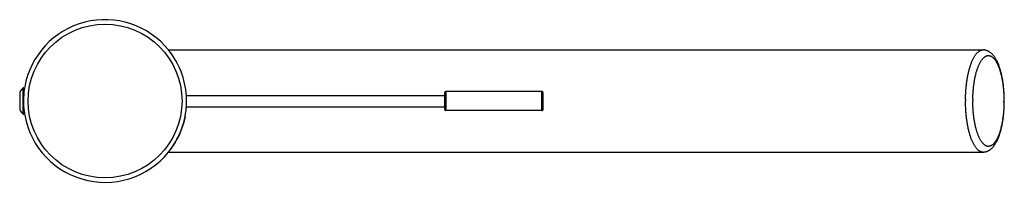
# Model space of a CAD drawing. Header units: millimetres. Extents: x 130 to 789, y -195 to 496.
# Tile 3 of 5: x 529 to 789, y -195 to -152. Entities that reach past the tile are written whole.
import ezdxf

# ---------------------------------------------------------------- set-up
doc = ezdxf.new("R2010")
doc.units = ezdxf.units.MM
doc.header["$LTSCALE"] = 30.734
doc.layers.get('0').update_dxf_attribs({"linetype": 'CONTINUOUS'})

msp = doc.modelspace()

# ---------------------------------------------------------------- linework, layer by layer
for p, q in [((568.24, -160.34), (783.03, -160.34)), ((529.81, -170.44), (529.81, -177.24)), ((530.11, -170.34), (530.11, -171.69)), ((641.41, -171.34), (641.41, -176.34)), ((666.71, -171.34), (641.41, -171.34)), ((666.71, -176.34), (666.71, -171.34)), ((529.01, -172.04), (529.01, -175.64)), ((530.11, -171.69), (530.12, -171.68)), ((530.11, -171.69), (530.11, -171.77)), ((572.95, -172.34), (641.01, -172.34)), ((641.01, -171.74), (641.01, -175.94)), ((667.01, -176.04), (667.01, -171.64)), ((530.11, -175.91), (530.11, -175.99)), ((530.11, -175.99), (530.11, -177.34)), ((530.11, -175.99), (530.12, -175.99)), ((572.92, -175.74), (572.93, -175.71)), ((572.96, -175.34), (641.01, -175.34)), ((666.71, -176.34), (641.41, -176.34)), ((568.24, -187.34), (783.03, -187.34))]:
    msp.add_line(p, q)
msp.add_circle((551.51, -173.84), 20.3)
for centre, radius, start, end in [((551.51, -173.84), 21.5, 38.8933, 169.9559), ((551.51, -173.84), 21.5, 38.8895, 38.8933), ((551.51, -173.84), 21.5, 3.6572, 38.8877), ((551.51, -173.84), 21.5, 38.8877, 38.8895), ((531.01, -172.04), 2, 126.8702, 180), ((530.11, -170.84), 0.5, 90, 126.8699), ((551.51, -173.84), 21.5, 169.9559, 185.5285), ((641.41, -171.74), 0.4, 90, 180), ((666.71, -171.64), 0.3, 359.9999, 90), ((551.96, -173.8), 21.04, 4.9718, 5.0897), ((551.9, -173.81), 21.1, 3.9998, 4.9716), ((551.51, -173.84), 21.5, 0.3276, 3.6572), ((551.51, -173.84), 21.5, 358.8954, 0.1834), ((551.51, -173.84), 21.5, 0.1834, 0.3276), ((817.87, -173.84), 39.45, 179.4028, 180.0001), ((815.4, -173.84), 35.07, 179.4028, 180.0001), ((753.47, -173.84), 35.07, 359.4028, 0.0001), ((531.01, -175.64), 2, 180, 233.1298), ((551.51, -173.84), 21.5, 185.5285, 185.6747), ((551.51, -173.84), 21.5, 185.6747, 321.1066), ((551.51, -173.84), 21.5, 321.1123, 355.5642), ((551.9, -173.86), 21.1, 354.9859, 356.0006), ((551.51, -173.84), 21.5, 355.5642, 356.6684), ((551.51, -173.84), 21.5, 356.6743, 357.7728), ((551.51, -173.84), 21.5, 356.6684, 356.6711), ((551.51, -173.84), 21.5, 356.6711, 356.6743), ((551.51, -173.84), 21.5, 357.7827, 358.8858), ((551.51, -173.84), 21.5, 357.7767, 357.7827), ((551.51, -173.84), 21.5, 357.7728, 357.7767), ((551.51, -173.84), 21.5, 358.8858, 358.8954), ((641.41, -175.94), 0.4, 180, 270), ((666.71, -176.04), 0.3, 270, 0.0001), ((530.11, -176.84), 0.5, 233.1301, 270), ((551.51, -173.84), 21.5, 321.1066, 321.1123)]:
    msp.add_arc(centre, radius, start, end)
for points, knots in [([(568.93, -161.24), (568.92, -161.23), (568.87, -161.15), (568.77, -161.02), (568.64, -160.84), (568.53, -160.7), (568.44, -160.58), (568.36, -160.49), (568.31, -160.42), (568.27, -160.38), (568.26, -160.36), (568.26, -160.36)], [0, 0, 0, 0, 0.032499, 0.284287, 0.498969, 0.68215, 0.830789, 0.950682, 1.038697, 1.09649, 1.101263, 1.101263, 1.101263, 1.101263]), ([(778.41, -173.43), (778.42, -173.23), (778.42, -172.84), (778.44, -172.25), (778.47, -171.66), (778.51, -171.08), (778.55, -170.5), (778.61, -169.93), (778.67, -169.37), (778.74, -168.82), (778.82, -168.28), (778.91, -167.74), (779, -167.22), (779.11, -166.71), (779.22, -166.22), (779.33, -165.74), (779.46, -165.27), (779.59, -164.82), (779.73, -164.39), (779.87, -163.98), (780.02, -163.58), (780.18, -163.21), (780.34, -162.85), (780.51, -162.52), (780.68, -162.21), (780.86, -161.92), (781.04, -161.65), (781.22, -161.41), (781.41, -161.19), (781.6, -161), (781.79, -160.82), (781.99, -160.68), (782.19, -160.56), (782.39, -160.46), (782.59, -160.39), (782.79, -160.35), (782.94, -160.34), (783.02, -160.34), (783.03, -160.34)], [0, 0, 0, 0, 0.590721, 1.179779, 1.766179, 2.348936, 2.926777, 3.499035, 4.064763, 4.623026, 5.172906, 5.713505, 6.243768, 6.763037, 7.27058, 7.765554, 8.247499, 8.715432, 9.168662, 9.606645, 10.028725, 10.434625, 10.824041, 11.19671, 11.552444, 11.891158, 12.212818, 12.517681, 12.806209, 13.078959, 13.33685, 13.580916, 13.812506, 14.033412, 14.245715, 14.451913, 14.654787, 14.685618, 14.685618, 14.685618, 14.685618]), ([(788.63, -173.84), (788.63, -173.65), (788.63, -173.27), (788.62, -172.71), (788.6, -172.15), (788.57, -171.6), (788.53, -171.05), (788.48, -170.5), (788.42, -169.95), (788.36, -169.42), (788.29, -168.89), (788.2, -168.37), (788.12, -167.85), (788.02, -167.35), (787.91, -166.85), (787.79, -166.37), (787.67, -165.9), (787.54, -165.43), (787.39, -164.99), (787.24, -164.55), (787.08, -164.13), (786.91, -163.72), (786.72, -163.33), (786.53, -162.95), (786.32, -162.59), (786.11, -162.26), (785.88, -161.94), (785.65, -161.66), (785.41, -161.41), (785.17, -161.18), (784.93, -160.99), (784.69, -160.83), (784.45, -160.69), (784.21, -160.58), (783.98, -160.49), (783.74, -160.42), (783.5, -160.37), (783.27, -160.34), (783.11, -160.34), (783.03, -160.34)], [0, 0, 0, 0, 0.562025, 1.123246, 1.682941, 2.240258, 2.79455, 3.345111, 3.891072, 4.431939, 4.967054, 5.495588, 6.017239, 6.531455, 7.03748, 7.535274, 8.024484, 8.504412, 8.975371, 9.437328, 9.889475, 10.332458, 10.766247, 11.189868, 11.602699, 12.003562, 12.38981, 12.757624, 13.105965, 13.433133, 13.739458, 14.028846, 14.301667, 14.563655, 14.815385, 15.060707, 15.301362, 15.538714, 15.775531, 15.775531, 15.775531, 15.775531]), ([(780.34, -173.47), (780.34, -173.29), (780.34, -172.93), (780.36, -172.39), (780.39, -171.86), (780.42, -171.33), (780.47, -170.8), (780.52, -170.28), (780.58, -169.77), (780.64, -169.26), (780.72, -168.77), (780.8, -168.28), (780.89, -167.81), (780.98, -167.35), (781.09, -166.9), (781.2, -166.47), (781.31, -166.05), (781.44, -165.64), (781.57, -165.26), (781.7, -164.89), (781.84, -164.54), (781.99, -164.2), (782.14, -163.89), (782.29, -163.6), (782.45, -163.33), (782.62, -163.08), (782.79, -162.85), (782.96, -162.64), (783.13, -162.46), (783.31, -162.3), (783.49, -162.16), (783.67, -162.05), (783.85, -161.96), (784.04, -161.89), (784.22, -161.85), (784.41, -161.83), (784.59, -161.84), (784.78, -161.87), (784.97, -161.93), (785.15, -162.01), (785.33, -162.12), (785.51, -162.25), (785.69, -162.4), (785.86, -162.58), (786.04, -162.78), (786.2, -163), (786.37, -163.24), (786.53, -163.51), (786.69, -163.79), (786.84, -164.1), (786.99, -164.43), (787.13, -164.77), (787.27, -165.14), (787.4, -165.52), (787.52, -165.91), (787.64, -166.33), (787.75, -166.76), (787.86, -167.2), (787.96, -167.66), (788.05, -168.13), (788.13, -168.61), (788.21, -169.1), (788.28, -169.6), (788.34, -170.11), (788.39, -170.63), (788.44, -171.16), (788.48, -171.68), (788.51, -172.22), (788.53, -172.76), (788.54, -173.3), (788.54, -173.66), (788.54, -173.84)], [0, 0, 0, 0, 0.54037, 1.079159, 1.615289, 2.14769, 2.675919, 3.198694, 3.715122, 4.224057, 4.724899, 5.216964, 5.699207, 6.17076, 6.630736, 7.078795, 7.514131, 7.936042, 8.343757, 8.736982, 9.115295, 9.478188, 9.825246, 10.156351, 10.471516, 10.770664, 11.053928, 11.321653, 11.574372, 11.812834, 12.03805, 12.251337, 12.454432, 12.649267, 12.838203, 13.023872, 13.209073, 13.396628, 13.589237, 13.78936, 13.999136, 14.220261, 14.454258, 14.702252, 14.96506, 15.243249, 15.537196, 15.847113, 16.173078, 16.514985, 16.872727, 17.246064, 17.634545, 18.037641, 18.454888, 18.885939, 19.329985, 19.786303, 20.254057, 20.732873, 21.221837, 21.720071, 22.226518, 22.740468, 23.261294, 23.787825, 24.319149, 24.853981, 25.391935, 25.932007, 26.473189, 26.473189, 26.473189, 26.473189]), ([(783.03, -187.34), (782.97, -187.34), (782.85, -187.33), (782.65, -187.3), (782.45, -187.23), (782.25, -187.15), (782.05, -187.03), (781.85, -186.9), (781.66, -186.73), (781.47, -186.54), (781.28, -186.33), (781.09, -186.1), (780.91, -185.84), (780.73, -185.55), (780.56, -185.25), (780.39, -184.92), (780.23, -184.57), (780.07, -184.21), (779.92, -183.82), (779.77, -183.41), (779.63, -182.98), (779.5, -182.54), (779.37, -182.08), (779.25, -181.6), (779.14, -181.11), (779.03, -180.61), (778.94, -180.09), (778.85, -179.56), (778.76, -179.02), (778.69, -178.47), (778.63, -177.91), (778.57, -177.34), (778.52, -176.77), (778.48, -176.19), (778.45, -175.6), (778.43, -175.02), (778.41, -174.43), (778.41, -174.03), (778.41, -173.84)], [0, 0, 0, 0, 0.17167, 0.376604, 0.586812, 0.804799, 1.032781, 1.272714, 1.526122, 1.794261, 2.078081, 2.378098, 2.694768, 3.028294, 3.378745, 3.746208, 4.130556, 4.531551, 4.948848, 5.381979, 5.830333, 6.293544, 6.771003, 7.262042, 7.76617, 8.282267, 8.809564, 9.347206, 9.894188, 10.449879, 11.013403, 11.583854, 12.160285, 12.741726, 13.326935, 13.915194, 14.505519, 15.096924, 15.096924, 15.096924, 15.096924]), ([(788.54, -174.2), (788.54, -174.38), (788.53, -174.74), (788.51, -175.28), (788.49, -175.82), (788.45, -176.35), (788.41, -176.87), (788.36, -177.39), (788.3, -177.91), (788.23, -178.41), (788.16, -178.9), (788.08, -179.39), (787.99, -179.86), (787.89, -180.32), (787.79, -180.77), (787.68, -181.21), (787.56, -181.63), (787.44, -182.03), (787.31, -182.42), (787.17, -182.79), (787.03, -183.14), (786.89, -183.47), (786.74, -183.78), (786.58, -184.07), (786.42, -184.35), (786.26, -184.6), (786.09, -184.82), (785.92, -185.03), (785.75, -185.21), (785.57, -185.38), (785.39, -185.51), (785.21, -185.63), (785.03, -185.72), (784.84, -185.78), (784.65, -185.82), (784.47, -185.84), (784.28, -185.83), (784.1, -185.8), (783.91, -185.74), (783.73, -185.66), (783.55, -185.55), (783.37, -185.42), (783.19, -185.27), (783.01, -185.09), (782.84, -184.89), (782.67, -184.67), (782.51, -184.43), (782.35, -184.16), (782.19, -183.88), (782.04, -183.57), (781.89, -183.25), (781.75, -182.9), (781.61, -182.54), (781.48, -182.16), (781.35, -181.76), (781.23, -181.34), (781.12, -180.92), (781.02, -180.47), (780.92, -180.01), (780.83, -179.54), (780.74, -179.06), (780.67, -178.57), (780.6, -178.07), (780.54, -177.56), (780.48, -177.04), (780.44, -176.52), (780.4, -175.99), (780.37, -175.45), (780.35, -174.92), (780.34, -174.38), (780.33, -174.02), (780.33, -173.84)], [0, 0, 0, 0, 0.54037, 1.079159, 1.615289, 2.14769, 2.675919, 3.198694, 3.715122, 4.224057, 4.724899, 5.216964, 5.699207, 6.17076, 6.630736, 7.078795, 7.514131, 7.936042, 8.343757, 8.736982, 9.115295, 9.478188, 9.825246, 10.156351, 10.471516, 10.770664, 11.053928, 11.321653, 11.574372, 11.812834, 12.03805, 12.251337, 12.454432, 12.649267, 12.838203, 13.023872, 13.209073, 13.396628, 13.589237, 13.78936, 13.999136, 14.220261, 14.454258, 14.702252, 14.96506, 15.243249, 15.537196, 15.847113, 16.173078, 16.514985, 16.872727, 17.246064, 17.634545, 18.037641, 18.454888, 18.885939, 19.329985, 19.786303, 20.254057, 20.732873, 21.221837, 21.720071, 22.226518, 22.740468, 23.261294, 23.787825, 24.319149, 24.853981, 25.391935, 25.932007, 26.473189, 26.473189, 26.473189, 26.473189]), ([(783.03, -187.34), (783.11, -187.34), (783.27, -187.33), (783.52, -187.3), (783.76, -187.25), (784, -187.17), (784.25, -187.08), (784.5, -186.96), (784.74, -186.81), (784.99, -186.63), (785.24, -186.42), (785.49, -186.18), (785.73, -185.91), (785.97, -185.61), (786.2, -185.27), (786.42, -184.92), (786.63, -184.54), (786.82, -184.14), (787, -183.73), (787.17, -183.3), (787.33, -182.86), (787.48, -182.41), (787.62, -181.94), (787.75, -181.46), (787.88, -180.97), (787.99, -180.46), (788.09, -179.95), (788.19, -179.42), (788.27, -178.89), (788.35, -178.35), (788.41, -177.8), (788.47, -177.25), (788.52, -176.69), (788.56, -176.12), (788.59, -175.56), (788.62, -174.98), (788.63, -174.41), (788.63, -174.03), (788.63, -173.84)], [0, 0, 0, 0, 0.242496, 0.486498, 0.735004, 0.989152, 1.251418, 1.524834, 1.811556, 2.115591, 2.439587, 2.78443, 3.152752, 3.540379, 3.94471, 4.363482, 4.793921, 5.234502, 5.684754, 6.145156, 6.614885, 7.093986, 7.582788, 8.080928, 8.587998, 9.103889, 9.628262, 10.160392, 10.699861, 11.246222, 11.798598, 12.356377, 12.918977, 13.485473, 14.055144, 14.627277, 15.20097, 15.775454, 15.775454, 15.775454, 15.775454]), ([(572.63, -177.84), (572.6, -178), (572.53, -178.35), (572.41, -178.87), (572.27, -179.41), (572.13, -179.94), (571.96, -180.46), (571.79, -180.97), (571.61, -181.47), (571.42, -181.95), (571.22, -182.42), (571.02, -182.87), (570.82, -183.3), (570.61, -183.71), (570.4, -184.1), (570.2, -184.46), (570, -184.8), (569.81, -185.12), (569.62, -185.42), (569.45, -185.69), (569.28, -185.93), (569.13, -186.16), (568.99, -186.36), (568.85, -186.54), (568.73, -186.7), (568.63, -186.84), (568.53, -186.97), (568.45, -187.07), (568.38, -187.16), (568.33, -187.22), (568.28, -187.28), (568.27, -187.3), (568.24, -187.34), (568.25, -187.33), (568.26, -187.32), (568.27, -187.3), (568.27, -187.3)], [0, 0, 0, 0, 0.502542, 1.060866, 1.616486, 2.166884, 2.711744, 3.249401, 3.780386, 4.298637, 4.804443, 5.298057, 5.778967, 6.238718, 6.675447, 7.095268, 7.492454, 7.865424, 8.211794, 8.533665, 8.830445, 9.102905, 9.350373, 9.574419, 9.775111, 9.951699, 10.106234, 10.238134, 10.348574, 10.43713, 10.503699, 10.548338, 10.569949, 10.571585, 10.597162, 10.617517, 10.617517, 10.617517, 10.617517])]:
    msp.add_open_spline(points, degree=3, knots=knots)

doc.saveas('drawing.dxf')
